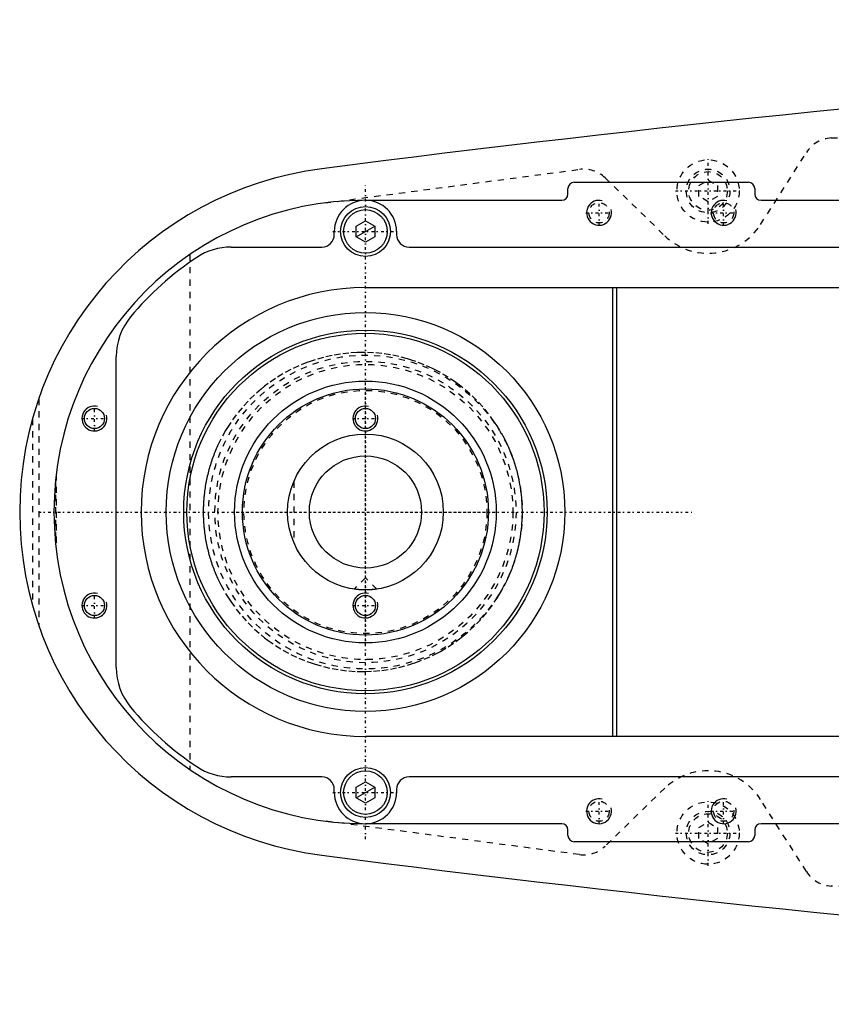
# Model space of a CAD drawing. Extents: x -705 to 181, y -120 to 120.
# Tile 1 of 9: x -705 to -575, y -79 to 79. Entities that reach past the tile are written whole.
import ezdxf

# ---------------------------------------------------------------- set-up
doc = ezdxf.new("R2010")
doc.units = 0
doc.linetypes.add('CENTER', pattern=[1.5, 0.45, -0.5, 0.05, -0.5])
doc.linetypes.add('DASHED', pattern=[2, 1, -1])
for name, color, linetype in [('AM_0', 7, 'CONTINUOUS'), ('AM_10', 7, 'CONTINUOUS'), ('AM_3', 7, 'DASHED'), ('AM_7', 7, 'CENTER')]:
    doc.layers.add(name, color=color, linetype=linetype)

msp = doc.modelspace()

# ---------------------------------------------------------------- linework, layer by layer
at = {"layer": 'AM_0', "color": 7, "linetype": 'CONTINUOUS'}
for p, q in [((-616.5, 52.9), (-588.5, 52.9)), ((-617.5, 51), (-617.5, 51.9)), ((-587.5, 51.9), (-587.5, 51)), ((-650, 50), (-618.5, 50)), ((-586.5, 50), (-480, 50)), ((-651.5, 45.87), (-650, 46.73)), ((-651.5, 44.13), (-651.5, 45.87)), ((-650, 46.73), (-648.5, 45.87)), ((-648.5, 45.87), (-648.5, 44.13)), ((-655, 44.5), (-655, 45)), ((-645, 45), (-645, 44.5)), ((-650, 43.27), (-651.5, 44.13)), ((-648.5, 44.13), (-650, 43.27)), ((-671.56, 42.5), (-657, 42.5)), ((-643, 42.5), (-517, 42.5)), ((-650, 36), (-551.33, 36)), ((-610.3, -36), (-610.3, 36)), ((-609.7, 36), (-609.7, -36)), ((-690, -24.92), (-690, 24.92)), ((-551.33, -36), (-650, -36)), ((-657, -42.5), (-671.56, -42.5)), ((-517, -42.5), (-643, -42.5)), ((-651.5, -44.13), (-650, -43.27)), ((-651.5, -45.87), (-651.5, -44.13)), ((-650, -43.27), (-648.5, -44.13)), ((-648.5, -44.13), (-648.5, -45.87)), ((-655, -45), (-655, -44.5)), ((-645, -44.5), (-645, -45)), ((-650, -46.73), (-651.5, -45.87)), ((-648.5, -45.87), (-650, -46.73)), ((-618.5, -50), (-650, -50)), ((-480, -50), (-586.5, -50)), ((-617.5, -51.9), (-617.5, -51)), ((-587.5, -51), (-587.5, -51.9)), ((-588.5, -52.9), (-616.5, -52.9))]:
    msp.add_line(p, q, dxfattribs=at)
msp.add_polyline3d([(-648.18, -12.37, 0), (-648.18, -12.37, 0), (-648.18, -12.37, 0), (-648.19, -12.37, 0), (-648.19, -12.37, 0), (-648.19, -12.37, 0), (-648.2, -12.37, 0), (-648.2, -12.37, 0), (-648.21, -12.37, 0), (-648.22, -12.37, 0), (-648.23, -12.37, 0), (-648.24, -12.38, 0), (-648.25, -12.38, 0), (-648.26, -12.38, 0), (-648.28, -12.38, 0), (-648.3, -12.38, 0), (-648.31, -12.39, 0), (-648.33, -12.39, 0), (-648.35, -12.39, 0), (-648.36, -12.39, 0), (-648.38, -12.39, 0), (-648.4, -12.4, 0), (-648.42, -12.4, 0), (-648.43, -12.4, 0), (-648.46, -12.4, 0), (-648.49, -12.41, 0), (-648.5, -12.41, 0), (-648.52, -12.41, 0), (-648.55, -12.42, 0), (-648.58, -12.42, 0), (-648.61, -12.42, 0), (-648.64, -12.43, 0), (-648.68, -12.43, 0), (-648.7, -12.43, 0), (-648.71, -12.43, 0), (-648.75, -12.44, 0), (-648.79, -12.44, 0), (-648.83, -12.44, 0), (-648.87, -12.45, 0), (-648.91, -12.45, 0), (-648.93, -12.45, 0), (-648.95, -12.46, 0), (-649, -12.46, 0), (-649.04, -12.46, 0), (-649.09, -12.47, 0), (-649.14, -12.47, 0), (-649.19, -12.47, 0), (-649.21, -12.48, 0), (-649.24, -12.48, 0), (-649.29, -12.48, 0), (-649.34, -12.48, 0), (-649.39, -12.49, 0), (-649.44, -12.49, 0), (-649.49, -12.49, 0), (-649.52, -12.49, 0), (-649.55, -12.49, 0), (-649.6, -12.49, 0), (-649.65, -12.5, 0), (-649.71, -12.5, 0), (-649.76, -12.5, 0), (-649.81, -12.5, 0), (-649.84, -12.5, 0), (-649.87, -12.5, 0), (-649.92, -12.5, 0), (-649.97, -12.5, 0), (-650, -12.5, 0), (-650.03, -12.5, 0), (-650.08, -12.5, 0), (-650.13, -12.5, 0), (-650.16, -12.5, 0), (-650.19, -12.5, 0), (-650.24, -12.5, 0), (-650.29, -12.5, 0), (-650.35, -12.5, 0), (-650.4, -12.49, 0), (-650.45, -12.49, 0), (-650.48, -12.49, 0), (-650.51, -12.49, 0), (-650.56, -12.49, 0), (-650.61, -12.49, 0), (-650.66, -12.48, 0), (-650.71, -12.48, 0), (-650.76, -12.48, 0), (-650.79, -12.48, 0), (-650.81, -12.47, 0), (-650.86, -12.47, 0), (-650.91, -12.47, 0), (-650.96, -12.46, 0), (-651, -12.46, 0), (-651.05, -12.46, 0), (-651.07, -12.45, 0), (-651.09, -12.45, 0), (-651.13, -12.45, 0), (-651.17, -12.44, 0), (-651.21, -12.44, 0), (-651.25, -12.44, 0), (-651.29, -12.43, 0), (-651.3, -12.43, 0), (-651.32, -12.43, 0), (-651.36, -12.43, 0), (-651.39, -12.42, 0), (-651.42, -12.42, 0), (-651.45, -12.42, 0), (-651.48, -12.41, 0), (-651.5, -12.41, 0), (-651.51, -12.41, 0), (-651.54, -12.4, 0), (-651.57, -12.4, 0), (-651.58, -12.4, 0), (-651.6, -12.4, 0), (-651.62, -12.39, 0), (-651.64, -12.39, 0), (-651.65, -12.39, 0), (-651.67, -12.39, 0), (-651.69, -12.39, 0), (-651.7, -12.38, 0), (-651.72, -12.38, 0), (-651.74, -12.38, 0), (-651.75, -12.38, 0), (-651.76, -12.38, 0), (-651.77, -12.37, 0), (-651.78, -12.37, 0), (-651.79, -12.37, 0), (-651.8, -12.37, 0), (-651.8, -12.37, 0), (-651.81, -12.37, 0), (-651.81, -12.37, 0), (-651.81, -12.37, 0), (-651.82, -12.37, 0), (-651.82, -12.37, 0), (-651.82, -12.37, 0)], dxfattribs=at)
for centre, radius in [((-650, 45), 4), ((-650, 45), 3.5), ((-650, 0), 32), ((-650, 0), 29.17), ((-650, 0), 28.67), ((-650, 0), 21), ((-650, 0), 19.75), ((-693.5, 15), 1.62), ((-650, 15), 1.62), ((-650, 0), 12.5), ((-650, 0), 9), ((-693.5, -15), 1.62), ((-650, -15), 1.62), ((-650, -45), 4), ((-650, -45), 3.5)]:
    msp.add_circle(centre, radius, dxfattribs=at)
for centre, radius, start, end in [((-273.05, -2920.27), 3000, 91.28464, 97.35313), ((-650, 0), 55.5, 97.2532, 262.7468), ((-616.5, 51.9), 1, 90, 180), ((-588.5, 51.9), 1, 0, 90), ((-618.5, 51), 1, 270, 0), ((-586.5, 51), 1, 180, 270), ((-650, 0), 50, 90, 270), ((-650, 45), 5, 0, 180), ((-657, 44.5), 2, 270, 0), ((-643, 44.5), 2, 180, 270), ((-671.56, 32.5), 10, 90, 123.5573), ((-650, 0), 49, 123.5573, 140.2849), ((-650, 0), 36, 90, 270), ((-680, 24.92), 10, 140.2849, 180), ((-680, -24.92), 10, 180, 219.7151), ((-650, 0), 49, 219.7151, 236.4427), ((-671.56, -32.5), 10, 236.4427, 270), ((-657, -44.5), 2, 0, 90), ((-643, -44.5), 2, 90, 180), ((-650, -45), 5, 180, 0), ((-618.5, -51), 1, 0, 90), ((-586.5, -51), 1, 90, 180), ((-616.5, -51.9), 1, 180, 270), ((-588.5, -51.9), 1, 270, 0), ((-273.05, 2920.27), 3000, 262.64687, 268.71536)]:
    msp.add_arc(centre, radius, start, end, dxfattribs=at)
at = {"layer": 'AM_10', "color": 7, "linetype": 'CONTINUOUS'}
for p, q in [((-651.5, 44.13), (-648.5, 45.87)), ((-651.5, -45.87), (-648.5, -44.13))]:
    msp.add_line(p, q, dxfattribs=at)
for centre in [(-612.5, 48), (-592.5, 48), (-693.5, 15), (-650, 15), (-693.5, -15), (-650, -15), (-612.5, -48), (-592.5, -48)]:
    msp.add_arc(centre, 2, 75, 15, dxfattribs=at)
at = {"layer": 'AM_3', "color": 6, "linetype": 'DASHED'}
for p, q in [((-575.22, 60), (-345.22, 70)), ((-586.56, 46.13), (-579.22, 57.68)), ((-656.53, 49.57), (-615.65, 54.96)), ((-611.52, 53.59), (-601.96, 44.32)), ((-596.5, 52.37), (-595, 53.23)), ((-596.5, 50.63), (-596.5, 52.37)), ((-595, 53.23), (-593.5, 52.37)), ((-593.5, 52.37), (-593.5, 50.63)), ((-595, 49.77), (-596.5, 50.63)), ((-593.5, 50.63), (-595, 49.77)), ((-678.19, 41.3), (-678.19, -41.3)), ((-702.45, 18.15), (-702.45, -18.15)), ((-703.45, 14.95), (-703.45, -14.95)), ((-699.77, 4.76), (-699.77, -4.76)), ((-699.63, 6.05), (-699.63, -6.05)), ((-661.5, 4.9), (-661.5, -4.9)), ((-650, -10.55), (-651.82, -12.37)), ((-648.18, -12.37), (-650, -10.55)), ((-601.96, -44.32), (-611.52, -53.59)), ((-579.22, -57.68), (-586.56, -46.13)), ((-615.65, -54.96), (-656.53, -49.57)), ((-596.5, -50.63), (-595, -49.77)), ((-595, -49.77), (-593.5, -50.63)), ((-596.5, -52.37), (-596.5, -50.63)), ((-593.5, -50.63), (-593.5, -52.37)), ((-595, -53.23), (-596.5, -52.37)), ((-593.5, -52.37), (-595, -53.23)), ((-345.22, -70), (-575.22, -60))]:
    msp.add_line(p, q, dxfattribs=at)
msp.add_polyline3d([(-624.81, 0, 0), (-624.81, 0.13, 0), (-624.81, 0.4, 0), (-624.82, 0.66, 0), (-624.82, 0.8, 0), (-624.83, 0.93, 0), (-624.84, 1.2, 0), (-624.85, 1.47, 0), (-624.87, 1.74, 0), (-624.89, 2.01, 0), (-624.91, 2.28, 0), (-624.92, 2.41, 0), (-624.94, 2.55, 0), (-624.97, 2.82, 0), (-625, 3.09, 0), (-625.03, 3.36, 0), (-625.07, 3.63, 0), (-625.11, 3.9, 0), (-625.13, 4.03, 0), (-625.15, 4.17, 0), (-625.2, 4.44, 0), (-625.25, 4.7, 0), (-625.27, 4.84, 0), (-625.3, 4.97, 0), (-625.35, 5.24, 0), (-625.41, 5.51, 0), (-625.44, 5.64, 0), (-625.47, 5.78, 0), (-625.53, 6.05, 0), (-625.6, 6.31, 0), (-625.67, 6.58, 0), (-625.74, 6.84, 0), (-625.82, 7.11, 0), (-625.86, 7.24, 0), (-625.89, 7.37, 0), (-625.98, 7.63, 0), (-626.06, 7.89, 0), (-626.14, 8.15, 0), (-626.23, 8.41, 0), (-626.32, 8.67, 0), (-626.37, 8.8, 0), (-626.42, 8.93, 0), (-626.52, 9.18, 0), (-626.61, 9.44, 0), (-626.72, 9.69, 0), (-626.82, 9.94, 0), (-626.93, 10.19, 0), (-626.98, 10.32, 0), (-627.04, 10.44, 0), (-627.15, 10.69, 0), (-627.26, 10.93, 0), (-627.68, 11.78, 0), (-628.46, 13.17, 0), (-628.88, 13.84, 0), (-629.31, 14.49, 0), (-630.22, 15.73, 0), (-631.17, 16.88, 0), (-632.17, 17.95, 0), (-633.22, 18.96, 0), (-634.34, 19.92, 0), (-634.91, 20.37, 0), (-635.5, 20.8, 0), (-636.72, 21.62, 0), (-637.97, 22.37, 0), (-638.61, 22.71, 0), (-639.26, 23.04, 0), (-640.58, 23.63, 0), (-641.92, 24.14, 0), (-642.6, 24.37, 0), (-643.27, 24.58, 0), (-644.64, 24.93, 0), (-646, 25.21, 0), (-647.35, 25.41, 0), (-648.69, 25.54, 0), (-650.01, 25.59, 0), (-650.67, 25.59, 0), (-651.33, 25.58, 0), (-652.66, 25.5, 0), (-654.01, 25.34, 0), (-655.36, 25.11, 0), (-656.72, 24.81, 0), (-658.06, 24.43, 0), (-658.73, 24.21, 0), (-659.39, 23.98, 0), (-660.7, 23.44, 0), (-661.98, 22.84, 0), (-663.24, 22.16, 0), (-664.45, 21.42, 0), (-665.62, 20.6, 0), (-666.19, 20.17, 0), (-666.75, 19.72, 0), (-667.82, 18.78, 0), (-668.84, 17.79, 0), (-669.81, 16.73, 0), (-670.74, 15.59, 0), (-671.63, 14.36, 0), (-672.05, 13.72, 0), (-672.46, 13.05, 0), (-673.22, 11.67, 0), (-673.63, 10.84, 0), (-673.74, 10.6, 0), (-673.85, 10.35, 0), (-673.9, 10.23, 0), (-673.96, 10.11, 0), (-674.06, 9.86, 0), (-674.16, 9.61, 0), (-674.26, 9.36, 0), (-674.36, 9.11, 0), (-674.46, 8.86, 0), (-674.5, 8.73, 0), (-674.55, 8.61, 0), (-674.64, 8.35, 0), (-674.72, 8.1, 0), (-674.81, 7.84, 0), (-674.89, 7.58, 0), (-674.97, 7.32, 0), (-675.01, 7.19, 0), (-675.05, 7.06, 0), (-675.12, 6.8, 0), (-675.19, 6.54, 0), (-675.26, 6.27, 0), (-675.32, 6.01, 0), (-675.39, 5.75, 0), (-675.42, 5.61, 0), (-675.45, 5.48, 0), (-675.5, 5.22, 0), (-675.56, 4.95, 0), (-675.58, 4.82, 0), (-675.61, 4.68, 0), (-675.66, 4.42, 0), (-675.7, 4.15, 0), (-675.72, 4.01, 0), (-675.74, 3.88, 0), (-675.78, 3.61, 0), (-675.82, 3.34, 0), (-675.85, 3.08, 0), (-675.89, 2.81, 0), (-675.91, 2.54, 0), (-675.93, 2.4, 0), (-675.94, 2.27, 0), (-675.96, 2, 0), (-675.98, 1.73, 0), (-676, 1.47, 0), (-676.01, 1.2, 0), (-676.02, 0.93, 0), (-676.03, 0.8, 0), (-676.03, 0.66, 0), (-676.04, 0.4, 0), (-676.04, 0.13, 0), (-676.04, 0, 0), (-676.04, -0.13, 0), (-676.04, -0.4, 0), (-676.03, -0.66, 0), (-676.03, -0.8, 0), (-676.02, -0.93, 0), (-676.01, -1.2, 0), (-676, -1.47, 0), (-675.98, -1.73, 0), (-675.96, -2, 0), (-675.94, -2.27, 0), (-675.93, -2.4, 0), (-675.91, -2.54, 0), (-675.89, -2.81, 0), (-675.85, -3.08, 0), (-675.82, -3.34, 0), (-675.78, -3.61, 0), (-675.74, -3.88, 0), (-675.72, -4.01, 0), (-675.7, -4.15, 0), (-675.66, -4.42, 0), (-675.61, -4.68, 0), (-675.58, -4.82, 0), (-675.56, -4.95, 0), (-675.5, -5.22, 0), (-675.45, -5.48, 0), (-675.42, -5.61, 0), (-675.39, -5.75, 0), (-675.32, -6.01, 0), (-675.26, -6.27, 0), (-675.19, -6.54, 0), (-675.12, -6.8, 0), (-675.05, -7.06, 0), (-675.01, -7.19, 0), (-674.97, -7.32, 0), (-674.89, -7.58, 0), (-674.81, -7.84, 0), (-674.72, -8.1, 0), (-674.64, -8.35, 0), (-674.55, -8.61, 0), (-674.5, -8.73, 0), (-674.46, -8.86, 0), (-674.36, -9.11, 0), (-674.26, -9.36, 0), (-674.16, -9.61, 0), (-674.06, -9.86, 0), (-673.96, -10.11, 0), (-673.9, -10.23, 0), (-673.85, -10.35, 0), (-673.74, -10.6, 0), (-673.63, -10.84, 0), (-673.22, -11.67, 0), (-672.46, -13.05, 0), (-672.05, -13.72, 0), (-671.63, -14.36, 0), (-670.74, -15.59, 0), (-669.81, -16.73, 0), (-668.84, -17.79, 0), (-667.82, -18.78, 0), (-666.75, -19.72, 0), (-666.19, -20.17, 0), (-665.62, -20.6, 0), (-664.45, -21.42, 0), (-663.24, -22.16, 0), (-661.98, -22.84, 0), (-660.7, -23.44, 0), (-659.39, -23.98, 0), (-658.73, -24.21, 0), (-658.06, -24.43, 0), (-656.72, -24.81, 0), (-655.36, -25.11, 0), (-654.01, -25.34, 0), (-652.66, -25.5, 0), (-651.33, -25.58, 0), (-650.67, -25.59, 0), (-650.01, -25.59, 0), (-648.69, -25.54, 0), (-647.35, -25.41, 0), (-646, -25.21, 0), (-644.64, -24.93, 0), (-643.27, -24.58, 0), (-642.6, -24.37, 0), (-641.92, -24.14, 0), (-640.58, -23.63, 0), (-639.26, -23.04, 0), (-638.61, -22.71, 0), (-637.97, -22.37, 0), (-636.72, -21.62, 0), (-635.5, -20.8, 0), (-634.91, -20.37, 0), (-634.34, -19.92, 0), (-633.22, -18.96, 0), (-632.17, -17.95, 0), (-631.17, -16.88, 0), (-630.22, -15.73, 0), (-629.31, -14.49, 0), (-628.88, -13.84, 0), (-628.46, -13.17, 0), (-627.68, -11.78, 0), (-627.26, -10.93, 0), (-627.15, -10.69, 0), (-627.04, -10.44, 0), (-626.98, -10.32, 0), (-626.93, -10.19, 0), (-626.82, -9.94, 0), (-626.72, -9.69, 0), (-626.61, -9.44, 0), (-626.52, -9.18, 0), (-626.42, -8.93, 0), (-626.37, -8.8, 0), (-626.32, -8.67, 0), (-626.23, -8.41, 0), (-626.14, -8.15, 0), (-626.06, -7.89, 0), (-625.98, -7.63, 0), (-625.89, -7.37, 0), (-625.86, -7.24, 0), (-625.82, -7.11, 0), (-625.74, -6.84, 0), (-625.67, -6.58, 0), (-625.6, -6.31, 0), (-625.53, -6.05, 0), (-625.47, -5.78, 0), (-625.44, -5.64, 0), (-625.41, -5.51, 0), (-625.35, -5.24, 0), (-625.3, -4.97, 0), (-625.27, -4.84, 0), (-625.25, -4.7, 0), (-625.2, -4.44, 0), (-625.15, -4.17, 0), (-625.13, -4.03, 0), (-625.11, -3.9, 0), (-625.07, -3.63, 0), (-625.03, -3.36, 0), (-625, -3.09, 0), (-624.97, -2.82, 0), (-624.94, -2.55, 0), (-624.92, -2.41, 0), (-624.91, -2.28, 0), (-624.89, -2.01, 0), (-624.87, -1.74, 0), (-624.85, -1.47, 0), (-624.84, -1.2, 0), (-624.83, -0.93, 0), (-624.82, -0.8, 0), (-624.82, -0.66, 0), (-624.81, -0.4, 0), (-624.81, -0.13, 0), (-624.81, 0, 0)], dxfattribs=at)
for centre, radius in [((-595, 51.5), 5), ((-595, 51.5), 3.5), ((-595, 51.5), 3.1), ((-612.5, 48), 1.62), ((-592.5, 48), 1.62), ((-650, 0), 25.17), ((-650, 0), 24.17), ((-650, 0), 23.67), ((-650, 0), 19.5), ((-612.5, -48), 1.62), ((-595, -51.5), 5), ((-592.5, -48), 1.62), ((-595, -51.5), 3.5), ((-595, -51.5), 3.1)]:
    msp.add_circle(centre, radius, dxfattribs=at)
for centre, radius, start, end in [((-575, 55), 5, 92.4896, 147.5532), ((-615, 50), 5, 45.8804, 97.5053), ((-595, 51.5), 10, 225.8804, 327.5532), ((-595, -51.5), 10, 32.4468, 134.1196), ((-615, -50), 5, 262.4947, 314.1196), ((-575, -55), 5, 212.4468, 267.5104)]:
    msp.add_arc(centre, radius, start, end, dxfattribs=at)
at = {"layer": 'AM_7', "color": 4, "linetype": 'CENTER'}
for p, q in [((-595, 46.25), (-595, 56.75)), ((-650, -52.5), (-650, 52.5)), ((-600.25, 51.5), (-589.75, 51.5)), ((-612.5, 45.9), (-612.5, 50.1)), ((-592.5, 45.9), (-592.5, 50.1)), ((-614.6, 48), (-610.4, 48)), ((-594.6, 48), (-590.4, 48)), ((-655.25, 45), (-644.75, 45)), ((-650, -20.74), (-650, 20.74)), ((-693.5, 12.9), (-693.5, 17.1)), ((-695.6, 15), (-691.4, 15)), ((-652.1, 15), (-647.9, 15)), ((-702.5, 0), (-597.5, 0)), ((-670.74, 0), (-629.26, 0)), ((-693.5, -17.1), (-693.5, -12.9)), ((-695.6, -15), (-691.4, -15)), ((-652.1, -15), (-647.9, -15)), ((-655.25, -45), (-644.75, -45)), ((-612.5, -50.1), (-612.5, -45.9)), ((-595, -56.75), (-595, -46.25)), ((-592.5, -50.1), (-592.5, -45.9)), ((-614.6, -48), (-610.4, -48)), ((-594.6, -48), (-590.4, -48)), ((-600.25, -51.5), (-589.75, -51.5))]:
    msp.add_line(p, q, dxfattribs=at)

doc.saveas('drawing.dxf')
